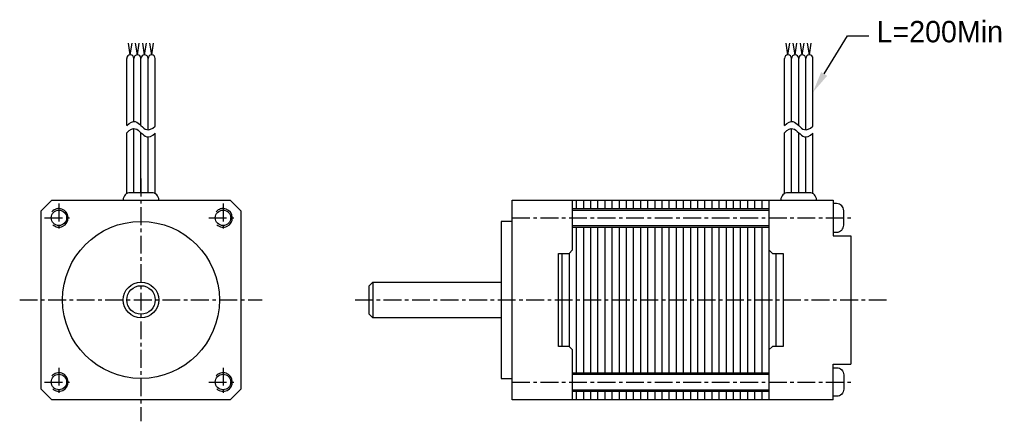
# Model space of a CAD drawing. Extents: x -17 to 121, y -17 to 39.
import ezdxf

# ---------------------------------------------------------------- set-up
doc = ezdxf.new("R2010")
doc.units = 0
doc.header["$LTSCALE"] = 2
doc.header["$MEASUREMENT"] = 0
doc.linetypes.add('CENTER', pattern=[2, 1.25, -0.25, 0.25, -0.25])
doc.layers.get('0').update_dxf_attribs({"linetype": 'CONTINUOUS'})
doc.layers.add('CENTER', color=1, linetype='CENTER')

msp = doc.modelspace()

# ---------------------------------------------------------------- linework, layer by layer
for p, q in [((-1.5, 34.34), (-1.75, 35.98)), ((-1.5, 34.34), (-1.25, 35.98)), ((-0.5, 34.34), (-0.75, 35.98)), ((-0.5, 34.34), (-0.25, 35.98)), ((0.5, 34.34), (0.25, 35.98)), ((0.5, 34.34), (0.75, 35.98)), ((1.5, 34.34), (1.25, 35.98)), ((1.5, 34.34), (1.75, 35.98)), ((90.68, 34.34), (90.43, 35.98)), ((90.68, 34.34), (90.93, 35.98)), ((91.68, 34.34), (91.43, 35.98)), ((91.68, 34.34), (91.93, 35.98)), ((92.68, 34.34), (92.43, 35.98)), ((92.68, 34.34), (92.93, 35.98)), ((93.68, 34.34), (93.43, 35.98)), ((93.68, 34.34), (93.93, 35.98)), ((-2, 24.43), (-2, 33.84)), ((-1, 25), (-1, 33.84)), ((0, 24.43), (0, 33.84)), ((1, 23.85), (1, 33.84)), ((2, 24.36), (2, 33.84)), ((90.18, 24.43), (90.18, 33.84)), ((91.18, 25), (91.18, 33.84)), ((92.18, 24.43), (92.18, 33.84)), ((93.18, 23.85), (93.18, 33.84)), ((94.18, 24.36), (94.18, 33.84)), ((-1, 15.03), (-1, 24)), ((91.18, 15.03), (91.18, 24)), ((-2, 14.89), (-2, 23.43)), ((0, 15.03), (0, 23.43)), ((1, 15.03), (1, 22.85)), ((2, 14.89), (2, 23.36)), ((90.18, 14.89), (90.18, 23.43)), ((92.18, 15.03), (92.18, 23.43)), ((93.18, 15.03), (93.18, 22.85)), ((94.18, 14.89), (94.18, 23.36)), ((61, 14), (61, 12.8)), ((62, 14), (62, 12.8)), ((63, 14), (63, 12.8)), ((64, 14), (64, 12.8)), ((65, 14), (65, 12.8)), ((66, 14), (66, 12.8)), ((67, 14), (67, 12.8)), ((68, 14), (68, 12.8)), ((69, 14), (69, 12.8)), ((70, 14), (70, 12.8)), ((71, 14), (71, 12.8)), ((72, 14), (72, 12.8)), ((73, 14), (73, 12.8)), ((74, 14), (74, 12.8)), ((75, 14), (75, 12.8)), ((76, 14), (76, 12.8)), ((77, 14), (77, 12.8)), ((78, 14), (78, 12.8)), ((79, 14), (79, 12.8)), ((80, 14), (80, 12.8)), ((81, 14), (81, 12.8)), ((82, 14), (82, 12.8)), ((83, 14), (83, 12.8)), ((84, 14), (84, 12.8)), ((85, 14), (85, 12.8)), ((86, 14), (86, 12.8)), ((87, 14), (87, 12.8)), ((60.5, 12.8), (88, 12.8)), ((60.5, 12.58), (88, 12.58)), ((60.5, 10.42), (88, 10.42)), ((60.5, 10.2), (88, 10.2)), ((61, 10.2), (61, -10.2)), ((62, 10.2), (62, -10.2)), ((63, 10.2), (63, -10.2)), ((64, 10.2), (64, -10.2)), ((65, 10.2), (65, -10.2)), ((66, 10.2), (66, -10.2)), ((67, 10.2), (67, -10.2)), ((68, 10.2), (68, -10.2)), ((69, 10.2), (69, -10.2)), ((70, 10.2), (70, -10.2)), ((71, 10.2), (71, -10.2)), ((72, 10.2), (72, -10.2)), ((73, 10.2), (73, -10.2)), ((74, 10.2), (74, -10.2)), ((75, 10.2), (75, -10.2)), ((76, 10.2), (76, -10.2)), ((77, 10.2), (77, -10.2)), ((78, 10.2), (78, -10.2)), ((79, 10.2), (79, -10.2)), ((80, 10.2), (80, -10.2)), ((81, 10.2), (81, -10.2)), ((82, 10.2), (82, -10.2)), ((83, 10.2), (83, -10.2)), ((84, 10.2), (84, -10.2)), ((85, 10.2), (85, -10.2)), ((86, 10.2), (86, -10.2)), ((87, 10.2), (87, -10.2)), ((88, 7), (88, -7)), ((59, 6.5), (59, -6.5)), ((60, 6.5), (60, -6.5)), ((89, 6.5), (89, -6.5)), ((32.5, 2.5), (32.5, -2.5)), ((60.5, -10.2), (88, -10.2)), ((60.5, -10.42), (88, -10.42)), ((60.5, -12.58), (88, -12.58)), ((60.5, -12.8), (88, -12.8)), ((61, -12.8), (61, -14)), ((62, -12.8), (62, -14)), ((63, -12.8), (63, -14)), ((64, -12.8), (64, -14)), ((65, -12.8), (65, -14)), ((66, -12.8), (66, -14)), ((67, -12.8), (67, -14)), ((68, -12.8), (68, -14)), ((69, -12.8), (69, -14)), ((70, -12.8), (70, -14)), ((71, -12.8), (71, -14)), ((72, -12.8), (72, -14)), ((73, -12.8), (73, -14)), ((74, -12.8), (74, -14)), ((75, -12.8), (75, -14)), ((76, -12.8), (76, -14)), ((77, -12.8), (77, -14)), ((78, -12.8), (78, -14)), ((79, -12.8), (79, -14)), ((80, -12.8), (80, -14)), ((81, -12.8), (81, -14)), ((82, -12.8), (82, -14)), ((83, -12.8), (83, -14)), ((84, -12.8), (84, -14)), ((85, -12.8), (85, -14)), ((86, -12.8), (86, -14)), ((87, -12.8), (87, -14))]:
    msp.add_line(p, q)
for points in [[(95.74, 31.66), (99, 37), (102, 37)], [(-2, 24.43), (-1.65, 24.74), (-1.34, 24.92), (-1.06, 25), (-0.81, 24.99), (-0.59, 24.92), (-0.38, 24.78), (-0.19, 24.62), (0, 24.43), (0.19, 24.25), (0.38, 24.08), (0.59, 23.94), (0.81, 23.86), (1.06, 23.84), (1.34, 23.91), (1.65, 24.08), (2, 24.36)], [(90.18, 24.43), (90.53, 24.74), (90.84, 24.92), (91.12, 25), (91.37, 24.99), (91.59, 24.92), (91.8, 24.78), (91.99, 24.62), (92.18, 24.43), (92.37, 24.25), (92.56, 24.08), (92.77, 23.94), (92.99, 23.86), (93.24, 23.84), (93.52, 23.91), (93.83, 24.08), (94.18, 24.36)], [(-2, 23.43), (-1.65, 23.74), (-1.34, 23.92), (-1.06, 24), (-0.81, 23.99), (-0.59, 23.92), (-0.38, 23.78), (-0.19, 23.62), (0, 23.43), (0.19, 23.25), (0.38, 23.08), (0.59, 22.94), (0.81, 22.86), (1.06, 22.84), (1.34, 22.91), (1.65, 23.08), (2, 23.36)], [(90.18, 23.43), (90.53, 23.74), (90.84, 23.92), (91.12, 24), (91.37, 23.99), (91.59, 23.92), (91.8, 23.78), (91.99, 23.62), (92.18, 23.43), (92.37, 23.25), (92.56, 23.08), (92.77, 22.94), (92.99, 22.86), (93.24, 22.84), (93.52, 22.91), (93.83, 23.08), (94.18, 23.36)], [(97, -14), (52, -14), (52, 14), (97, 14)], [(60.5, -14), (60.5, -7), (60, -6.5), (58.5, -6.5), (58.5, 6.5), (60, 6.5), (60.5, 7), (60.5, 14)], [(88, 14), (88, 7), (88.5, 6.5), (90, 6.5), (90, -6.5), (88.5, -6.5), (88, -7), (88, -14)], [(97, 14), (97, 9), (99.5, 9)], [(52, 11), (50.5, 11), (50.5, -11), (52, -11)], [(99.5, 9), (99.5, -9)], [(50.5, -2.5), (32.5, -2.5), (32, -2), (32, 2), (32.5, 2.5), (50.5, 2.5)], [(97, -14), (97, -9), (99.5, -9)]]:
    msp.add_lwpolyline(points)
msp.add_lwpolyline([(-12.5, 14), (12.5, 14), (14, 12.5), (14, -12.5), (12.5, -14), (-12.5, -14), (-14, -12.5), (-14, 12.5)], close=True)
for points in [[(2.5, 14), (2.5, 14.03, 0.414214), (1.5, 15.03), (-1.5, 15.03, 0.414214), (-2.5, 14.03), (-2.5, 14)], [(94.68, 14), (94.68, 14.03, 0.414214), (93.68, 15.03), (90.68, 15.03, 0.414214), (89.68, 14.03), (89.68, 14)], [(97, 9.5), (97.5, 9.5, 0.414214), (98.5, 10.5), (98.5, 12.5, 0.414214), (97.5, 13.5), (97, 13.5)], [(97, -9.5), (97.5, -9.5, -0.414214), (98.5, -10.5), (98.5, -12.5, -0.414214), (97.5, -13.5), (97, -13.5)]]:
    msp.add_lwpolyline(points, format="xyb")
for centre, radius in [((-11.5, 11.5), 1.08), ((11.5, 11.5), 1.08), ((0, 0), 11), ((0, 0), 2.5), ((0, 0), 2), ((-11.5, -11.5), 1.08), ((11.5, -11.5), 1.08)]:
    msp.add_circle(centre, radius)
for centre, radius, start, end in [((-1.5, 33.84), 0.5, 0, 180), ((-0.5, 33.84), 0.5, 0, 180), ((0.5, 33.84), 0.5, 0, 180), ((1.5, 33.84), 0.5, 0, 180), ((90.68, 33.84), 0.5, 0, 180), ((91.68, 33.84), 0.5, 0, 180), ((92.68, 33.84), 0.5, 0, 180), ((93.68, 33.84), 0.5, 0, 180), ((-11.5, 11.5), 1.3, 227.9808, 139.0038), ((11.5, 11.5), 1.3, 227.9808, 139.0038), ((-11.5, -11.5), 1.3, 227.9808, 139.0038), ((11.5, -11.5), 1.3, 227.9808, 139.0038)]:
    msp.add_arc(centre, radius, start, end)
msp.add_solid([(96.17, 31.4), (94.18, 29.1), (95.32, 31.92)])
at = {"layer": 'CENTER'}
for p, q in [((0, 17), (0, -17)), ((-11.5, 13.5), (-11.5, 9.5)), ((11.5, 13.5), (11.5, 9.5)), ((-13.5, 11.5), (-9.5, 11.5)), ((9.5, 11.5), (13.5, 11.5)), ((52, 11.5), (99.5, 11.5)), ((-17, 0), (17, 0)), ((30, 0), (105, 0)), ((-11.5, -9.5), (-11.5, -13.5)), ((11.5, -9.5), (11.5, -13.5)), ((-13.5, -11.5), (-9.5, -11.5)), ((9.5, -11.5), (13.5, -11.5)), ((52, -11.5), (99.5, -11.5))]:
    msp.add_line(p, q, dxfattribs=at)

# ---------------------------------------------------------------- texts
at = {"insert": (103.09, 39.09), "char_height": 3, "width": 4, "attachment_point": 1}
msp.add_mtext('\\A1;L=200Min', dxfattribs=at)

doc.saveas('drawing.dxf')
